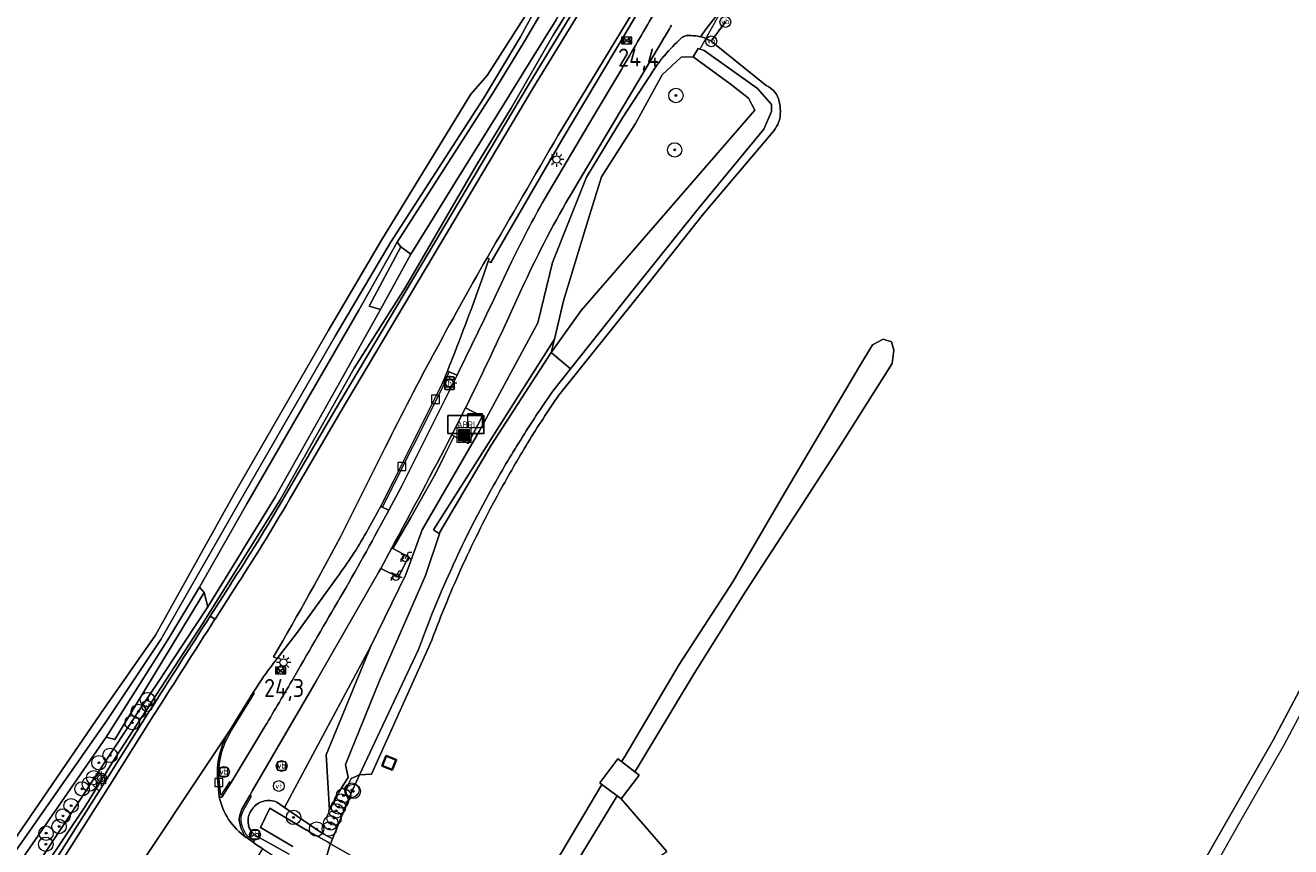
# Model space of a CAD drawing. Header units: metres. Extents: x 125158 to 132124, y 450612 to 454469.
# Tile 123 of 173: x 129588 to 129764, y 452610 to 452724. Entities that reach past the tile are written whole.
import ezdxf
from ezdxf.enums import TextEntityAlignment as Align

# ---------------------------------------------------------------- set-up
doc = ezdxf.new("R2010")
doc.units = ezdxf.units.M
doc.layers.get('0').update_dxf_attribs({"color": 8})
doc.layers.get('Defpoints').update_dxf_attribs({"color": 8})
for name, color, linetype, lineweight in [('B-XX-BV-GELEIDECONSTRUCTIE-GV', 8, 'Continuous', 18), ('B-XX-GR-BOOM-S', 8, 'Continuous', 25), ('B-XX-IE-MEUBILAIR_WEGMEUBILAIR-S', 8, 'Continuous', 25), ('B-XX-KL-BRANDSTOF_LOCATIEPAAL-S', 8, 'Continuous', 25), ('B-XX-KL-ET_LS_OV_LICHTMAST-S', 8, 'Continuous', 25), ('B-XX-KW-KUNSTWERK_DUIKER-G', 8, 'Continuous', 18), ('B-XX-OG-BEBOUWING-GV', 8, 'Continuous', 35), ('B-XX-OG-TERREIN_CULTUURSCHEIDING-GV', 8, 'Continuous', 18), ('B-XX-OG-WATER-GV', 8, 'Continuous', 18), ('B-XX-OG-WATER_SLOOT-GV', 8, 'Continuous', 18), ('B-XX-OG-WEG-GV', 8, 'Continuous', 18), ('B-XX-RI-GWA_KOLK-S', 8, 'Continuous', 25), ('B-XX-VW-HALTEPAAL-S', 8, 'Continuous', 25), ('B-XX-VW-HECTOMETRERING-S', 8, 'Continuous', 25), ('B-XX-VW-VERKEERSTEKEN_BORD-S', 8, 'Continuous', 25), ('B-XX-VW-VERKEERSTEKEN_DRAAGCONSTRUCTIE-S', 8, 'Continuous', 25)]:
    doc.layers.add(name, color=color, linetype=linetype, lineweight=lineweight)
doc.layers.add('TOPOT30', color=1, linetype='Continuous')
doc.styles.add('ISO', font='iso', dxfattribs={"height": 5})
doc.styles.add('NLCS-ISO', font='NLCS-ISO.ttf')

# ---------------------------------------------------------------- blocks, each defined once
blk = doc.blocks.new('SIE-WEG_AFVALBAK-SO')
at = {"linetype": 'ByBlock', "lineweight": 18}
h = blk.add_hatch(color=0, dxfattribs=at)
h.dxf.hatch_style = 1
h.paths.add_polyline_path([(-1.5, -1.5), (1.5, -1.5), (1.5, 1.5), (-1.5, 1.5)])
at = {"color": 0, "linetype": 'ByBlock', "lineweight": 18}
for points in [[(-2, -2), (2, -2), (2, 2), (-2, 2)], [(-1.5, -1.5), (1.5, -1.5), (1.5, 1.5), (-1.5, 1.5)]]:
    blk.add_lwpolyline(points, close=True, dxfattribs=at)
blk = doc.blocks.new('SRI-KOLK-SO')
at = {"color": 0, "linetype": 'ByBlock', "lineweight": 18}
blk.add_lwpolyline([(-1.125, -1.125), (1.125, -1.125), (1.125, 1.125), (-1.125, 1.125)], close=True, dxfattribs=at)
blk = doc.blocks.new('SIE-WEG_VERKEERSBORD-SO')
at = {"color": 0, "linetype": 'ByBlock', "lineweight": 18}
blk.add_lwpolyline([(-1.125, -1.125), (1.125, -1.125), (1.125, 1.125), (-1.125, 1.125)], close=True, dxfattribs=at)
at = {"color": 0, "linetype": 'ByBlock', "lineweight": 18, "style": 'NLCS-ISO'}
blk.add_text('vb', height=1.5, dxfattribs=at).set_placement((0, 0), align=Align.MIDDLE_CENTER)
blk = doc.blocks.new('SAL-ONBEKEND SYMBOOL-SO')
at = {"color": 0, "linetype": 'ByBlock', "lineweight": -2, "const_width": 0.275, "flags": 128}
for points in [[(-0.875, 0.875), (0, 0)], [(-0.875, -0.875), (0, 0)], [(0, 0), (0.875, 0.875)], [(0, 0), (0.875, -0.875)]]:
    blk.add_lwpolyline(points, dxfattribs=at)
at = {"layer": 'Defpoints', "color": 0, "linetype": 'ByBlock', "lineweight": -2}
blk.add_point((0, 0), dxfattribs=at)
blk = doc.blocks.new('SIE-WATER_VERKLIKKER_TRANSPORTLEIDING-SO')
at = {"color": 0, "linetype": 'ByBlock', "lineweight": 18}
blk.add_circle((0, 0), 1.5, dxfattribs=at)
at = {"color": 0, "linetype": 'ByBlock', "lineweight": 18, "style": 'NLCS-ISO'}
blk.add_text('vt', height=1.5, dxfattribs=at).set_placement((0, 0), align=Align.MIDDLE_CENTER)
blk = doc.blocks.new('SIE-WEG_FIETSENREK-SO')
at = {"color": 0, "linetype": 'ByBlock', "lineweight": 18}
for points in [[(-1.5, -1.35), (-1.5, -0.54), (-0.73, -0.28), (-0.73, 0.53), (-1.5, 0.79)], [(-0.3, -0.45), (0.6, 1.35), (1.5, 1.35)], [(1.05, -0.45), (0.21, 0.58)], [(1.05, -0.45), (1.5, -0.45)]]:
    blk.add_lwpolyline(points, dxfattribs=at)
blk.add_circle((-0.3, -0.45), 0.9, dxfattribs=at)
blk = doc.blocks.new('SIE-WEG_ABRI-SO')
blk.add_lwpolyline([(-5, -2.5), (5, -2.5), (5, 2.5), (-5, 2.5)], close=True)
at = {"style": 'NLCS-ISO'}
blk.add_text('ABRI', height=1.8, dxfattribs=at).set_placement((0, 0), align=Align.MIDDLE_CENTER)
blk = doc.blocks.new('SIE-WEG_PAAL_HECTOMETERPAAL-SO')
at = {"color": 0, "linetype": 'ByBlock', "lineweight": 18}
blk.add_lwpolyline([(-1.44375, -0.94375), (1.44375, -0.94375), (1.44375, 0.94375), (-1.44375, 0.94375)], close=True, dxfattribs=at)
at = {"color": 0, "linetype": 'ByBlock', "lineweight": 18, "style": 'NLCS-ISO'}
blk.add_text('hm', height=1.5, dxfattribs=at).set_placement((0, 0), align=Align.MIDDLE_CENTER)
blk = doc.blocks.new('SIE-WEG_PAAL_VERKEERSBORD-SO')
at = {"color": 0, "linetype": 'ByBlock', "lineweight": 18}
blk.add_circle((0, 0), 1.5, dxfattribs=at)
at = {"color": 0, "linetype": 'ByBlock', "lineweight": 18, "style": 'NLCS-ISO'}
blk.add_text('vb', height=1.5, dxfattribs=at).set_placement((0, 0.13), align=Align.MIDDLE_CENTER)
blk = doc.blocks.new('SKL-ET_OV_LICHTMAST-SO')
at = {"color": 0, "linetype": 'ByBlock', "lineweight": 18}
for points in [[(-1.25, 0), (-2, 0)], [(-1.41, 1.41), (-0.88, 0.88)], [(0, 2), (0, 1.25)], [(0.88, 0.88), (1.41, 1.41)], [(2, 0), (1.25, 0)], [(-1.41, -1.41), (-0.88, -0.88)], [(0, -1.25), (0, -2)], [(0.88, -0.88), (1.41, -1.41)]]:
    blk.add_lwpolyline(points, dxfattribs=at)
blk.add_circle((0, 0), 1, dxfattribs=at)
blk = doc.blocks.new('SVW-HALTEPAAL-SO')
for p, q in [((-1.29, 1.06), (1.29, 1.06)), ((-1.29, -1.06), (1.29, -1.06))]:
    blk.add_line(p, q)
blk.add_lwpolyline([(-1.09, -1.76), (1.09, -1.76, 0.414214), (1.29, -1.56), (1.29, 1.56, 0.414214), (1.09, 1.76), (-1.09, 1.76, 0.414214), (-1.29, 1.56), (-1.29, -1.56, 0.414214)], format="xyb", close=True)
at = {"lineweight": 18, "style": 'NLCS-ISO'}
blk.add_text('h', height=1.8, dxfattribs=at).set_placement((0.02, 0.01), align=Align.MIDDLE_CENTER)
blk = doc.blocks.new('SKL-DATA_KAST-SO')
at = {"color": 0, "linetype": 'ByBlock', "lineweight": 18}
for points in [[(-2, 2), (2, 2), (2, 1.68), (-2, 1.68)], [(-2, 1.52), (2, 1.52), (2, -2), (-2, -2)]]:
    blk.add_lwpolyline(points, close=True, dxfattribs=at)
blk = doc.blocks.new('SGR-BOOM_01-SO')
at = {"linetype": 'ByBlock', "lineweight": 18}
h = blk.add_hatch(color=0, dxfattribs=at)
h.dxf.hatch_style = 1
edge = h.paths.add_edge_path()
edge.add_arc((0, 0), 0.25, 0, 360)
at = {"color": 0, "linetype": 'ByBlock', "lineweight": 18}
for radius in [2, 0.25]:
    blk.add_circle((0, 0), radius, dxfattribs=at)
blk = doc.blocks.new('kilometerpaal')
at = {"color": 0}
for p, q in [((-0.44, 0.44), (0.44, -0.44)), ((-0.44, -0.44), (-0.44, 0.44)), ((0.44, 0.44), (-0.44, -0.44)), ((0.44, -0.44), (0.44, 0.44))]:
    blk.add_line(p, q, dxfattribs=at)
at = {"color": 0, "style": 'ISO'}
blk.add_attdef('KILOMETERPAAL', (0.59, 0.87), '', height=2.5, dxfattribs=at)

msp = doc.modelspace()

# ---------------------------------------------------------------- linework, layer by layer
at = {"layer": 'B-XX-BV-GELEIDECONSTRUCTIE-GV'}
msp.add_lwpolyline([(129647.23, 452676.36), (129646.97, 452676.49), (129646.18, 452674.64), (129639.54, 452661.29), (129637.71, 452657.74), (129637.97, 452657.61), (129646.48, 452674.53)], close=True, dxfattribs=at)
for points in [[(129617.02, 452626.59), (129620.2, 452631.78), (129620, 452631.89), (129616.83, 452626.7)], [(129615.1, 452619.46), (129615.3, 452617.44), (129615.64, 452617.34), (129616.93, 452619.37)], [(129616.93, 452619.37), (129616.74, 452619.49), (129615.54, 452617.6), (129615.5, 452617.61), (129615.32, 452619.48)], [(129618.65, 452615.55), (129619.76, 452617.47), (129619.54, 452617.59), (129618.43, 452615.66)], [(129619.03, 452611.77), (129620.05, 452611.04), (129620.18, 452611.24), (129619.22, 452611.93)]]:
    msp.add_lwpolyline(points, dxfattribs=at)
for centre, radius, start, end in [((129626.34, 452620.61), 11.3, 147.3629, 185.8378), ((129620.46, 452614.23), 2.38, 171.589, 192.6288), ((129622.06, 452614.01), 3.99, 155.5455, 171.7959), ((129623.34, 452614.87), 5.33, 192.5261, 201.709), ((129623.46, 452614.91), 5.45, 201.6204, 210.6755), ((129620.78, 452613.32), 2.34, 210.5895, 221.5595)]:
    msp.add_arc(centre, radius, start, end, dxfattribs=at)
at = {"layer": 'B-XX-BV-GELEIDECONSTRUCTIE-GV', "extrusion": (0, 0, -1)}
for centre, radius, start, end in [((-129626.34, 452620.61), 11.08, 354.1598, 32.6412), ((-129620.48, 452614.24), 2.14, 347.407, 8.3236), ((-129622.07, 452614.01), 3.75, 8.2619, 24.2761), ((-129623.41, 452614.89), 5.15, 338.3757, 347.4292), ((-129623.51, 452614.93), 5.26, 329.3914, 338.3513), ((-129620.88, 452613.38), 2.2, 318.7556, 329.1686)]:
    msp.add_arc(centre, radius, start, end, dxfattribs=at)
at = {"layer": 'B-XX-KW-KUNSTWERK_DUIKER-G'}
msp.add_lwpolyline([(129685.58, 452727.54), (129682.01, 452721.18)], dxfattribs=at)
at = {"layer": 'B-XX-OG-BEBOUWING-GV'}
msp.add_lwpolyline([(129637.92, 452621.69), (129639.31, 452621.14), (129639.86, 452622.53), (129638.47, 452623.08)], close=True, dxfattribs=at)
at = {"layer": 'B-XX-OG-TERREIN_CULTUURSCHEIDING-GV'}
for points in [[(129586.1, 452610.3), (129598.82, 452628.91), (129606.44, 452639.84), (129617.31, 452659.36), (129630.43, 452682.06), (129637.83, 452694.68), (129650.21, 452714.91), (129652.49, 452717.53), (129658.2, 452726.49), (129658.1, 452726.63), (129657.18, 452727.28), (129655.49, 452728.14), (129651.62, 452729.5), (129646.21, 452730.63), (129641.7, 452731.34), (129636.69, 452732.85), (129607.84, 452743.38), (129585.03, 452751.33)], [(129685.54, 452724.95), (129683.59, 452722.26), (129691.22, 452716.13), (129691.5, 452715.97), (129691.77, 452715.79), (129692.02, 452715.59), (129692.26, 452715.38), (129692.42, 452715.2), (129692.56, 452715.01), (129692.68, 452714.81), (129692.79, 452714.59), (129692.91, 452714.28), (129693, 452713.96), (129693.08, 452713.63), (129693.13, 452713.3), (129693.17, 452712.92), (129693.18, 452712.54), (129693.17, 452712.16), (129693.13, 452711.78), (129693.09, 452711.5), (129693.02, 452711.24), (129692.93, 452710.98), (129692.82, 452710.73), (129692.66, 452710.42), (129692.47, 452710.13), (129692.27, 452709.85), (129692.05, 452709.58), (129682.49, 452698.31), (129673.67, 452687.17), (129662.41, 452673.15)], [(129657.05, 452600), (129668.41, 452619.12), (129668.12, 452619.34), (129670.62, 452622.64), (129671.11, 452622.27), (129671.57, 452622.99), (129679.12, 452635.75), (129686.56, 452647.25), (129693.31, 452658.76), (129704.2, 452677.21), (129705.95, 452680.13), (129707.43, 452680.93), (129708.6, 452680.53), (129708.91, 452679.41), (129708.69, 452677.52), (129701.61, 452666.35), (129695.69, 452657.19), (129688.29, 452645.8), (129681.2, 452634.49), (129673.58, 452621.83), (129672.96, 452620.87), (129673.58, 452620.4), (129671.08, 452617.1), (129677.41, 452609.78)], [(129749.6, 452604.3), (129755.35, 452614.32), (129761.59, 452625.26), (129767.67, 452636.76), (129772.58, 452646.82), (129778.86, 452659.88), (129783.98, 452671.16), (129784.71, 452672.86), (129785.63, 452674.42), (129786.76, 452675.84), (129789.21, 452675.4), (129790.79, 452675.07), (129802.39, 452672.13), (129817.46, 452668.37), (129829.66, 452665.43), (129841.82, 452662.54), (129854.09, 452659.72)], [(129644.79, 452639.14), (129636.45, 452620.53), (129634.77, 452620.43), (129633.38, 452617.4), (129631.01, 452611.56)], [(129631.01, 452611.56), (129630.73, 452610.87), (129634.31, 452608.81)]]:
    msp.add_lwpolyline(points, dxfattribs=at)
for points in [[(129633.38, 452617.4), (129634.77, 452620.43), (129633.63, 452619.95), (129632.83, 452618.38), (129632.27, 452618.64), (129630.62, 452615.54), (129630.14, 452623.2), (129636.36, 452638.32), (129631.49, 452629.23), (129624.35, 452615.92), (129629.62, 452612.28), (129631.01, 452611.56)], [(129637.92, 452621.69), (129638.47, 452623.08), (129639.86, 452622.53), (129639.31, 452621.14)], [(129668.41, 452619.12), (129670.51, 452617.53), (129671.08, 452617.1), (129673.58, 452620.4), (129672.96, 452620.87), (129671.11, 452622.27), (129670.62, 452622.64), (129668.12, 452619.34)], [(129655.87, 452595.29), (129653.07, 452590.62), (129651.8, 452589.64), (129651.19, 452587.72), (129651.33, 452587.46), (129652.57, 452585.15), (129652.78, 452584.76), (129653.61, 452584.46), (129655.72, 452586.15), (129665.25, 452566.39), (129666.28, 452565.13), (129668.02, 452562.02), (129681.88, 452587.35), (129673.33, 452600), (129670.01, 452604.91), (129672.24, 452606.42), (129677.41, 452609.78), (129671.08, 452617.1), (129670.51, 452617.53), (129659.84, 452600), (129658.35, 452597.56)]]:
    msp.add_lwpolyline(points, close=True, dxfattribs=at)
for centre, radius, start, end in [((129791.96, 452584.58), 156.93, 145.6407, 148.5114), ((129791.24, 452584.93), 156.13, 148.4798, 151.3651), ((129792.8, 452584.04), 157.93, 151.3534, 155.4668), ((129793.04, 452583.94), 158.19, 155.4694, 159.5762)]:
    msp.add_arc(centre, radius, start, end, dxfattribs=at)
at = {"layer": 'B-XX-OG-WATER-GV'}
for points in [[(129671.11, 452622.27), (129672.96, 452620.87), (129673.58, 452621.83), (129681.2, 452634.49), (129688.29, 452645.8), (129695.69, 452657.19), (129701.61, 452666.35), (129708.69, 452677.52), (129708.91, 452679.41), (129708.6, 452680.53), (129707.43, 452680.93), (129705.95, 452680.13), (129704.2, 452677.21), (129693.31, 452658.76), (129686.56, 452647.25), (129679.12, 452635.75), (129671.57, 452622.99)], [(129655.05, 452596.62), (129655.87, 452595.29), (129658.35, 452597.56), (129659.84, 452600), (129670.51, 452617.53), (129668.41, 452619.12), (129657.05, 452600)], [(129630.73, 452610.87), (129630.71, 452610.81), (129629.87, 452607.97), (129634.63, 452605.04), (129639.66, 452601.49), (129641.35, 452600), (129646.08, 452595.83), (129647.64, 452595.24), (129648.6, 452596.32), (129648.25, 452597.72), (129648.16, 452598.09), (129646.61, 452600), (129645.41, 452601.49), (129634.31, 452608.81)]]:
    msp.add_lwpolyline(points, close=True, dxfattribs=at)
for points in [[(129854.09, 452659.72), (129841.82, 452662.54), (129829.66, 452665.43), (129817.46, 452668.37), (129802.39, 452672.13), (129790.79, 452675.07), (129789.21, 452675.4), (129786.76, 452675.84), (129785.63, 452674.42), (129784.71, 452672.86), (129783.98, 452671.16), (129778.86, 452659.88), (129772.58, 452646.82), (129767.67, 452636.76), (129761.59, 452625.26), (129755.35, 452614.32), (129749.6, 452604.3)], [(129751.19, 452603.67), (129756.93, 452613.86), (129763.06, 452624.53), (129768.99, 452635.67), (129773.93, 452645.98), (129780.27, 452659.05), (129785.39, 452670.69), (129785.89, 452671.99), (129786.85, 452673.4), (129787.77, 452673.97), (129789.12, 452674), (129790.55, 452673.82), (129802.25, 452670.96), (129817.22, 452667.07), (129829.65, 452664.22), (129841.63, 452661.47), (129853.89, 452658.58), (129863.87, 452655.9)]]:
    msp.add_lwpolyline(points, dxfattribs=at)
at = {"layer": 'B-XX-OG-WATER_SLOOT-GV'}
for points in [[(129659.95, 452726.12), (129657.64, 452722.18), (129653.43, 452715.28), (129640.01, 452694.38), (129640.48, 452693.73), (129641.89, 452692.71), (129644.84, 452697.48), (129648.06, 452702.68), (129654.87, 452713.67), (129658.54, 452719.59), (129662.04, 452725.24), (129664.58, 452729.34), (129667.07, 452733.37), (129666.21, 452734.26), (129664.97, 452734.98), (129663.46, 452732.38)], [(129660.71, 452731.94), (129658.58, 452727.27), (129659.21, 452726.73), (129657.12, 452722.87), (129651.96, 452714.33), (129639.08, 452694.35), (129631.37, 452681.35), (129618.25, 452658.58), (129607.21, 452639.23), (129599.61, 452627.85), (129586.94, 452609.69)], [(129607.21, 452639.23), (129618.25, 452658.58), (129631.37, 452681.35), (129639.08, 452694.35), (129651.96, 452714.33), (129657.12, 452722.87), (129659.21, 452726.73), (129658.58, 452727.27), (129658.28, 452726.61), (129658.2, 452726.49), (129652.49, 452717.53), (129650.21, 452714.91), (129637.83, 452694.68), (129630.43, 452682.06), (129617.31, 452659.36), (129606.44, 452639.84), (129598.82, 452628.91), (129586.1, 452610.3)], [(129599.62, 452625.69), (129608.32, 452639.4), (129612.56, 452646.48), (129619.14, 452658.08), (129634.67, 452684.92), (129640.01, 452694.38), (129653.43, 452715.28), (129657.64, 452722.18), (129659.95, 452726.12)], [(129662.41, 452673.15), (129673.67, 452687.17), (129682.49, 452698.31), (129692.05, 452709.58), (129692.27, 452709.85), (129692.47, 452710.13), (129692.66, 452710.42), (129692.82, 452710.73), (129692.93, 452710.98), (129693.02, 452711.24), (129693.09, 452711.5), (129693.13, 452711.78), (129693.17, 452712.16), (129693.18, 452712.54), (129693.17, 452712.92), (129693.13, 452713.3), (129693.08, 452713.63), (129693, 452713.96), (129692.91, 452714.28), (129692.79, 452714.59), (129692.68, 452714.81), (129692.56, 452715.01), (129692.42, 452715.2), (129692.26, 452715.38), (129692.02, 452715.59), (129691.77, 452715.79), (129691.5, 452715.97), (129691.22, 452716.13), (129683.59, 452722.26)], [(129682.83, 452722.65), (129682.65, 452722.73)], [(129645.86, 452653.89), (129645.02, 452654.44), (129661.81, 452680.93), (129663.09, 452686.25), (129666.27, 452696.75), (129668.33, 452703.47), (129673.08, 452710.87), (129676.79, 452717.59), (129679.39, 452720.05), (129681.09, 452720.12), (129681.76, 452721.27), (129682.01, 452721.18), (129682.59, 452720.99), (129690.01, 452715.72), (129691.96, 452713.51), (129691.96, 452713.5), (129691.96, 452712.51), (129690.9, 452710.08), (129681.79, 452699.02), (129672.93, 452687.99), (129669.21, 452683.3), (129666.72, 452680.16), (129664.05, 452676.8), (129661.75, 452673.9)], [(129674.94, 452717.23), (129671.29, 452711.66), (129666.29, 452703.4), (129661.54, 452691.57), (129659.52, 452683.19), (129651.41, 452668.17), (129643.47, 452654.44), (129641.21, 452648.24), (129636.36, 452638.32), (129630.14, 452623.2), (129630.62, 452615.54), (129632.27, 452618.64), (129633.17, 452620.06), (129632.83, 452621.86), (129637.48, 452633.41), (129643.92, 452648.1), (129645.86, 452653.89)], [(129661.75, 452673.9), (129664.05, 452676.8), (129661.36, 452679.05), (129653.04, 452666.21), (129645.93, 452654.12), (129645.86, 452653.89), (129643.92, 452648.1), (129637.48, 452633.41), (129632.83, 452621.86), (129633.17, 452620.06), (129632.27, 452618.64), (129632.83, 452618.38), (129633.63, 452619.95), (129634.77, 452620.43), (129637.27, 452625.75), (129642.96, 452637.85)], [(129590.8, 452609.15), (129595.35, 452616.01), (129597.72, 452619.59), (129600.63, 452623.99), (129602.44, 452626.72), (129604.53, 452629.87), (129606.9, 452633.43), (129608.87, 452636.41), (129610.49, 452638.85), (129613.73, 452643.74), (129613.22, 452645.74), (129600.8, 452625.33), (129599.62, 452625.69), (129588.02, 452608.91)], [(129586.94, 452609.69), (129599.61, 452627.85), (129607.21, 452639.23)], [(129642.96, 452637.85), (129637.27, 452625.75), (129634.77, 452620.43), (129636.45, 452620.53), (129644.79, 452639.14)], [(129588.02, 452608.91), (129599.62, 452625.69)], [(129630.73, 452610.87), (129631.01, 452611.56), (129629.62, 452612.28), (129624.35, 452615.92), (129623.3, 452616.66)], [(129625.49, 452610.47), (129621.04, 452613.15), (129622.33, 452615.83), (129627.42, 452612.78)], [(129627.42, 452612.78), (129622.33, 452615.83), (129621.04, 452613.15), (129625.49, 452610.47)], [(129620.82, 452611.75), (129625, 452609.44)], [(129629.87, 452607.97), (129630.71, 452610.81), (129630.73, 452610.87)]]:
    msp.add_lwpolyline(points, dxfattribs=at)
for points in [[(129690.01, 452715.72), (129682.59, 452720.99), (129682.01, 452721.18), (129681.76, 452721.27), (129681.09, 452720.12), (129686.22, 452716.35), (129688.75, 452714.35), (129689.65, 452712.72), (129665.54, 452684.88), (129661.36, 452679.05), (129664.05, 452676.8), (129666.72, 452680.16), (129669.21, 452683.3), (129672.93, 452687.99), (129681.79, 452699.02), (129690.9, 452710.08), (129691.96, 452712.51), (129691.96, 452713.5), (129691.96, 452713.51)], [(129640.48, 452693.73), (129640.01, 452694.38), (129634.67, 452684.92), (129619.14, 452658.08), (129612.56, 452646.48), (129613.22, 452645.74), (129613.73, 452643.74), (129618.4, 452651.37), (129618.73, 452651.91), (129623.07, 452659), (129631.39, 452673.8), (129637.68, 452685.03), (129636.1, 452685.51)], [(129661.81, 452680.93), (129645.02, 452654.44), (129645.86, 452653.89), (129645.93, 452654.12), (129653.04, 452666.21), (129661.36, 452679.05)]]:
    msp.add_lwpolyline(points, close=True, dxfattribs=at)
for centre, radius, start, end in [((129707.92, 452693.04), 41.14, 133.9427, 138.4739), ((129680.43, 452721.57), 1.52, 110.2384, 133.87), ((129680.4, 452721.65), 1.43, 89.0243, 110.2225), ((129680.27, 452713.52), 9.56, 80.9447, 89.1012), ((129681.06, 452718.51), 4.51, 77.0644, 80.8445), ((129681.11, 452718.76), 4.26, 68.8321, 76.9902), ((129680.51, 452717.19), 5.94, 58.6731, 66.9389), ((129689.03, 452709.76), 15.91, 138.4671, 144.7377), ((129693.92, 452706.3), 21.9, 144.7215, 150.074), ((129786.26, 452586.11), 152.35, 144.8107, 147.7646), ((129786.57, 452585.9), 152.72, 147.7591, 150.7062), ((129786.56, 452585.9), 152.72, 150.7053, 155.408), ((129786.47, 452585.92), 152.62, 155.4025, 160.1083), ((129622.41, 452613.79), 3.18, 121.5226, 156.6456), ((129622.13, 452614.25), 2.63, 93.566, 121.5393), ((129622.15, 452613.92), 2.97, 67.2903, 93.6177), ((129621.83, 452614.04), 2.54, 156.6056, 196.046), ((129621.61, 452613.97), 2.32, 195.992, 222.2125), ((129621.9, 452614.23), 2.71, 222.1581, 246.3439), ((129906.97, 453093.81), 556.35, 239.837, 240.2306)]:
    msp.add_arc(centre, radius, start, end, dxfattribs=at)
at = {"layer": 'B-XX-OG-WATER_SLOOT-GV', "extrusion": (0, 0, -1)}
for centre, radius, start, end in [((-129786.26, 452586.11), 152.35, 32.2354, 35.1893), ((-129791.96, 452584.58), 156.93, 31.4886, 34.3593), ((-129786.57, 452585.9), 152.72, 29.2938, 32.2409), ((-129791.24, 452584.93), 156.13, 28.6349, 31.5202), ((-129786.56, 452585.9), 152.72, 24.592, 29.2947), ((-129792.8, 452584.04), 157.93, 24.5332, 28.6466), ((-129786.47, 452585.92), 152.62, 19.8917, 24.5975), ((-129793.04, 452583.94), 158.19, 20.4238, 24.5306), ((-129906.97, 453093.81), 556.35, 299.7694, 300.163)]:
    msp.add_arc(centre, radius, start, end, dxfattribs=at)
at = {"layer": 'B-XX-OG-WEG-GV'}
for points in [[(129665.78, 452729.81), (129664.46, 452727.67), (129661.65, 452723.11), (129655.83, 452712.98), (129651.05, 452705.14), (129641.08, 452688.06), (129634.01, 452676.88), (129623.74, 452658.6), (129612.98, 452641.41), (129600.8, 452622.72), (129596.71, 452616.06), (129591.22, 452607.88), (129587.88, 452602.64), (129587.27, 452601.04), (129576.05, 452587.88), (129574.07, 452585.08)], [(129624.39, 452659.13), (129631.4, 452671.13), (129658.2, 452716.22), (129666.2, 452729.32), (129666.58, 452729.97)], [(129625.08, 452658.73), (129632.09, 452670.72), (129658.89, 452715.81), (129666.89, 452728.91), (129667.27, 452729.56), (129666.58, 452729.97), (129666.2, 452729.32), (129658.2, 452716.22), (129631.4, 452671.13), (129624.39, 452659.13)], [(129667.27, 452729.56), (129666.89, 452728.91), (129658.89, 452715.81), (129632.09, 452670.72), (129625.08, 452658.73)], [(129574.07, 452585.08), (129576.05, 452587.88), (129587.27, 452601.04), (129587.88, 452602.64), (129591.22, 452607.88), (129596.71, 452616.06), (129600.8, 452622.72), (129612.98, 452641.41), (129623.74, 452658.6), (129634.01, 452676.88), (129641.08, 452688.06), (129651.05, 452705.14), (129655.83, 452712.98), (129661.65, 452723.11), (129664.46, 452727.67)], [(129662.04, 452725.24), (129658.54, 452719.59), (129654.87, 452713.67), (129648.06, 452702.68), (129644.84, 452697.48), (129641.89, 452692.71), (129637.68, 452685.03), (129631.39, 452673.8), (129623.07, 452659), (129618.73, 452651.91), (129618.4, 452651.37), (129613.73, 452643.74), (129610.49, 452638.85), (129608.87, 452636.41), (129606.9, 452633.43), (129604.53, 452629.87), (129602.44, 452626.72), (129600.63, 452623.99), (129597.72, 452619.59), (129595.35, 452616.01), (129590.8, 452609.15)], [(129673.21, 452726.41), (129673.45, 452726.11), (129673.02, 452725.85), (129673.09, 452725.69), (129663.01, 452708.85), (129654.19, 452693.65), (129652.99, 452691.56), (129652.64, 452691.75), (129652.04, 452689.95)], [(129652.48, 452692.19), (129652.74, 452692.04), (129652.64, 452691.75), (129652.99, 452691.56), (129654.19, 452693.65), (129663.01, 452708.85), (129673.09, 452725.69), (129673.02, 452725.85), (129673.45, 452726.11), (129673.21, 452726.41), (129672.94, 452726.2), (129672.68, 452726.33), (129662.34, 452709.25)], [(129662.34, 452709.25), (129672.68, 452726.33)], [(129684.34, 452725.91), (129683.88, 452725.29), (129682.88, 452723.98), (129682.07, 452722.9)], [(129682.07, 452722.9), (129682.88, 452723.98), (129683.88, 452725.29), (129684.34, 452725.91)], [(129683.59, 452722.26), (129685.54, 452724.95)], [(129676.94, 452722.6), (129664.36, 452701.46), (129663.86, 452700.6)], [(129663.86, 452700.6), (129664.36, 452701.46), (129676.94, 452722.6)], [(129682.65, 452722.73), (129682.83, 452722.65)], [(129660.43, 452700.34), (129667.34, 452711.99), (129671.14, 452718.36)], [(129671.14, 452718.36), (129667.34, 452711.99), (129660.43, 452700.34)], [(129623.3, 452616.66), (129624.35, 452615.92), (129631.49, 452629.23), (129636.36, 452638.32), (129641.21, 452648.24), (129643.47, 452654.44), (129651.41, 452668.17), (129659.52, 452683.19), (129661.54, 452691.57), (129666.29, 452703.4), (129671.29, 452711.66), (129674.94, 452717.23)], [(129652.04, 452689.95), (129652.64, 452691.75), (129652.74, 452692.04), (129652.48, 452692.19)], [(129652.98, 452685.56), (129655.86, 452691.65)], [(129655.86, 452691.65), (129652.98, 452685.56)], [(129657.26, 452687.85), (129655.62, 452684.28)], [(129655.62, 452684.28), (129657.26, 452687.85)], [(129637.71, 452657.74), (129639.54, 452661.29), (129646.18, 452674.64), (129646.97, 452676.49), (129647.37, 452677.53)], [(129647.37, 452677.53), (129646.97, 452676.49), (129647.23, 452676.36), (129648.3, 452675.91)], [(129648.3, 452675.91), (129646.51, 452672.32), (129640.55, 452660.35), (129638.83, 452657.2)], [(129649.49, 452671.38), (129651.8, 452670.17), (129649.86, 452666.44), (129647.92, 452667.46), (129646.58, 452664.78), (129645.29, 452662.21), (129643.76, 452659.46), (129641.91, 452656.16), (129639.41, 452651.87), (129641.57, 452650.69), (129640.16, 452647.88), (129637.71, 452649.1), (129637.43, 452648.61), (129628.96, 452633.84), (129628.74, 452633.45), (129619.92, 452618.25), (129619.54, 452617.59), (129618.43, 452615.66)], [(129647.58, 452667.64), (129649.49, 452671.38)], [(129639.25, 452651.96), (129639.41, 452651.87), (129641.91, 452656.16), (129643.76, 452659.46), (129645.29, 452662.21), (129646.58, 452664.78), (129647.92, 452667.46), (129647.58, 452667.64)], [(129632.65, 452654.5), (129637.91, 452665.03)], [(129637.91, 452665.03), (129632.65, 452654.5)], [(129638.83, 452657.2), (129637.97, 452657.61), (129637.71, 452657.74), (129635.71, 452654.04)], [(129635.71, 452654.04), (129637.71, 452657.74)], [(129628.74, 452633.45), (129628.96, 452633.84), (129637.43, 452648.61), (129637.71, 452649.1), (129639.25, 452651.96)], [(129622.84, 452636.84), (129623.34, 452636.57), (129626.01, 452640.06), (129631.7, 452647.92)], [(129631.7, 452647.92), (129626.01, 452640.06), (129623.34, 452636.57)], [(129614.03, 452642.48), (129616.7, 452646.65)], [(129616.7, 452646.65), (129614.03, 452642.48), (129614.71, 452642.05), (129617.37, 452646.22)], [(129617.37, 452646.22), (129614.71, 452642.05)], [(129614.71, 452642.05), (129614.03, 452642.48)], [(129623.34, 452636.57), (129622.84, 452636.84)], [(129625.65, 452633.95), (129626.2, 452634.91)], [(129626.2, 452634.91), (129625.65, 452633.95)], [(129597.96, 452598.66), (129598.02, 452598.74), (129598.59, 452599.62), (129600.95, 452602.85), (129616.83, 452626.7), (129620, 452631.89), (129621.25, 452633.77)], [(129621.25, 452633.77), (129620, 452631.89), (129616.83, 452626.7)], [(129618.43, 452615.66), (129619.54, 452617.59), (129619.92, 452618.25), (129628.74, 452633.45)], [(129572.5, 452584.18), (129568.99, 452578.57), (129567.09, 452575.93), (129567.63, 452575.61), (129572.61, 452583.78), (129573.22, 452583.42), (129573.47, 452583.26), (129575.91, 452586.97), (129586.11, 452598.73), (129589.05, 452601.96), (129588.55, 452602.26), (129599.43, 452619.43), (129605.63, 452629.31)], [(129606.31, 452628.89), (129600.1, 452619.01), (129589.23, 452601.84), (129589.05, 452601.96), (129586.11, 452598.73), (129586.79, 452598.24), (129574.44, 452579.04)], [(129605.63, 452629.31), (129599.43, 452619.43), (129588.55, 452602.26), (129589.05, 452601.96)], [(129589.05, 452601.96), (129589.23, 452601.84), (129600.1, 452619.01), (129606.31, 452628.89)], [(129615.1, 452619.46), (129615.3, 452617.44), (129615.64, 452617.34), (129616.93, 452619.37), (129621.64, 452627.15)], [(129621.64, 452627.15), (129616.93, 452619.37), (129615.64, 452617.34), (129615.3, 452617.44)], [(129616.83, 452626.7), (129600.95, 452602.85)], [(129615.3, 452617.44), (129615.1, 452619.46)], [(129616.46, 452606.61), (129616.91, 452606.35), (129617.38, 452606.05), (129618.44, 452605.38), (129618.9, 452606.13), (129620.75, 452604.95), (129627.66, 452600.56), (129628.71, 452604.07), (129620.8, 452609.28), (129621.37, 452610.16), (129620.33, 452610.84), (129620.05, 452611.04), (129619.03, 452611.77)], [(129619.03, 452611.77), (129620.05, 452611.04), (129620.33, 452610.84), (129621.37, 452610.16), (129629.01, 452605.11), (129629.51, 452606.78)], [(129625, 452609.44), (129620.82, 452611.75)]]:
    msp.add_lwpolyline(points, dxfattribs=at)
for points in [[(129661.36, 452679.05), (129665.54, 452684.88), (129689.65, 452712.72), (129688.75, 452714.35), (129686.22, 452716.35), (129681.09, 452720.12), (129679.39, 452720.05), (129676.79, 452717.59), (129673.08, 452710.87), (129668.33, 452703.47), (129666.27, 452696.75), (129663.09, 452686.25), (129661.81, 452680.93)], [(129640.48, 452693.73), (129636.1, 452685.51), (129637.68, 452685.03), (129641.89, 452692.71)], [(129648.3, 452675.91), (129647.23, 452676.36), (129646.97, 452676.49), (129646.18, 452674.64), (129639.54, 452661.29), (129637.71, 452657.74), (129637.97, 452657.61), (129638.83, 452657.2), (129640.55, 452660.35), (129646.51, 452672.32)], [(129649.49, 452671.38), (129647.58, 452667.64), (129647.92, 452667.46), (129649.86, 452666.44), (129651.8, 452670.17)], [(129639.25, 452651.96), (129637.71, 452649.1), (129640.16, 452647.88), (129641.57, 452650.69), (129639.41, 452651.87)], [(129612.56, 452646.48), (129608.32, 452639.4), (129599.62, 452625.69), (129600.8, 452625.33), (129613.22, 452645.74)]]:
    msp.add_lwpolyline(points, close=True, dxfattribs=at)
for centre, radius, start, end in [((129093.85, 453059.21), 670.4, 329.44084, 330.19649), ((129855.33, 452616.47), 207.58, 148.6433, 149.2506), ((134670.24, 449802.7), 5790.26, 149.869437, 150.064395), ((129795.83, 452624.19), 152.5, 149.9272, 155.3266), ((129815.11, 452613.47), 177.41, 150.68, 153.8513), ((130076.97, 452447.14), 490.15, 150.0028, 153.6058), ((129294.87, 452817.19), 379.16, 338.3867, 340.392), ((128130.39, 453417.08), 1689.2, 333.97482, 334.33851), ((129201.5, 452892.07), 499.4, 333.7751, 335.4134), ((128877.94, 453066.43), 866.82, 331.4352, 332.60888), ((129400.41, 452788.43), 258.62, 326.756, 330.0039), ((129400.68, 452788.27), 259.1, 326.7525, 330.0029), ((129295.1, 452839.75), 389.2, 330.1014, 332.0276), ((129207.5, 452878.97), 480.77, 329.7595, 332.1671), ((129578.8, 452686.91), 65.72, 323.6025, 329.9896), ((130343.68, 452224.8), 826.42, 149.37893, 150.24774), ((134373.68, 449597.25), 5650.45, 147.38885, 147.5472), ((134533.27, 449495.25), 5839.06, 147.389724, 147.542916), ((129653.7, 452611.7), 39.24, 140.6738, 145.7829), ((131103.86, 451757.52), 1718.49, 149.33621, 149.59958), ((129626.34, 452620.61), 11.3, 147.3629, 185.8378), ((129624.13, 452619.19), 9.01, 191.2235, 235.5106), ((129620.46, 452614.23), 2.38, 171.589, 192.6288), ((129622.06, 452614.01), 3.99, 155.5455, 171.7959), ((129623.34, 452614.87), 5.33, 192.5261, 201.709), ((129623.46, 452614.91), 5.45, 201.6204, 210.6755), ((129620.78, 452613.32), 2.34, 210.5895, 221.5595)]:
    msp.add_arc(centre, radius, start, end, dxfattribs=at)
at = {"layer": 'B-XX-OG-WEG-GV', "extrusion": (0, 0, -1)}
for centre, radius, start, end in [((-129093.85, 453059.21), 670.4, 209.80351, 210.55916), ((-129855.33, 452616.47), 207.58, 30.7494, 31.3567), ((-129707.92, 452693.04), 41.14, 41.5261, 46.0573), ((-129680.43, 452721.57), 1.52, 46.13, 69.7616), ((-129680.4, 452721.65), 1.43, 69.7775, 90.9757), ((-129680.27, 452713.52), 9.56, 90.8988, 99.0553), ((-129681.06, 452718.51), 4.51, 99.1555, 102.9356), ((-129681.11, 452718.76), 4.26, 103.0098, 111.1679), ((-129680.51, 452717.19), 5.94, 113.0611, 121.3269), ((-129689.03, 452709.76), 15.91, 35.2623, 41.5329), ((-129693.92, 452706.3), 21.9, 29.926, 35.2785), ((-134670.24, 449802.7), 5790.26, 29.935605, 30.130563), ((-129795.83, 452624.19), 152.5, 24.6734, 30.0728), ((-129815.11, 452613.47), 177.41, 26.1487, 29.32), ((-130076.97, 452447.14), 490.15, 26.3942, 29.9972), ((-129294.87, 452817.19), 379.16, 199.608, 201.6133), ((-128130.39, 453417.08), 1689.2, 205.66149, 206.02518), ((-129201.5, 452892.07), 499.4, 204.5866, 206.2249), ((-128877.94, 453066.43), 866.82, 207.39112, 208.5648), ((-129400.41, 452788.43), 258.62, 209.9961, 213.244), ((-129400.68, 452788.27), 259.1, 209.9971, 213.2475), ((-129295.1, 452839.75), 389.2, 207.9724, 209.8986), ((-129207.5, 452878.97), 480.77, 207.8329, 210.2405), ((-129578.8, 452686.91), 65.72, 210.0104, 216.3975), ((-130343.68, 452224.8), 826.42, 29.75226, 30.62107), ((-134373.68, 449597.25), 5650.45, 32.4528, 32.61115), ((-134533.27, 449495.25), 5839.06, 32.457084, 32.610276), ((-129653.7, 452611.7), 39.24, 34.2171, 39.3262), ((-131103.86, 451757.52), 1718.49, 30.40042, 30.66379), ((-129626.34, 452620.61), 11.3, 354.1622, 32.6371), ((-129624.13, 452619.19), 9.01, 304.4894, 348.7765), ((-129622.41, 452613.79), 3.18, 23.3544, 58.4774), ((-129622.13, 452614.25), 2.63, 58.4607, 86.434), ((-129622.15, 452613.92), 2.97, 86.3823, 112.7097), ((-129620.46, 452614.23), 2.38, 347.3712, 8.411), ((-129622.06, 452614.01), 3.99, 8.2041, 24.4545), ((-129621.83, 452614.04), 2.54, 343.954, 23.3944), ((-129623.34, 452614.87), 5.33, 338.291, 347.4739), ((-129623.46, 452614.91), 5.45, 329.3245, 338.3796), ((-129621.61, 452613.97), 2.32, 317.7875, 344.008), ((-129620.78, 452613.32), 2.34, 318.4405, 329.4105), ((-129621.9, 452614.23), 2.71, 293.6561, 317.8419)]:
    msp.add_arc(centre, radius, start, end, dxfattribs=at)

# ---------------------------------------------------------------- block references
at = {"layer": 'B-XX-GR-BOOM-S', "xscale": 0.5, "yscale": 0.5, "zscale": 0.5}
for p in [(129678.68, 452714.74), (129678.51, 452707.19), (129605.34, 452630.89), (129603.23, 452627.68), (129604.09, 452629.25), (129600.14, 452623.14), (129598.6, 452622.12), (129597.28, 452619.16), (129597.89, 452620.05), (129596.26, 452618.49), (129632.55, 452617.57), (129633.71, 452618.31), (129633.91, 452618.14), (129594.74, 452616.16), (129631.52, 452615.43), (129631.84, 452615.98), (129632.24, 452616.8), (129593.61, 452614.74), (129625.61, 452614.53), (129630.77, 452613.78), (129631.23, 452614.44), (129591.27, 452612.34), (129593.07, 452613.27), (129628.81, 452612.91), (129630.56, 452612.92), (129591.23, 452610.8)]:
    msp.add_blockref('SGR-BOOM_01-SO', p, dxfattribs=at)
at = {"layer": 'B-XX-IE-MEUBILAIR_WEGMEUBILAIR-S', "xscale": 0.5, "yscale": 0.5, "zscale": 0.5}
for name, p in [('SIE-WEG_ABRI-SO', (129649.54, 452669.05)), ('SKL-DATA_KAST-SO', (129650.79, 452669.59)), ('SIE-WEG_AFVALBAK-SO', (129649.26, 452667.6)), ('SIE-WEG_FIETSENREK-SO', (129641.28, 452650.69)), ('SIE-WEG_FIETSENREK-SO', (129639.95, 452648.09))]:
    msp.add_blockref(name, p, dxfattribs=at)
at = {"layer": 'B-XX-KL-BRANDSTOF_LOCATIEPAAL-S', "xscale": 0.5, "yscale": 0.5, "zscale": 0.5}
for p in [(129605.27, 452629.99), (129623.56, 452618.89)]:
    msp.add_blockref('SIE-WATER_VERKLIKKER_TRANSPORTLEIDING-SO', p, dxfattribs=at)
at = {"layer": 'B-XX-KL-ET_LS_OV_LICHTMAST-S', "xscale": 0.5, "yscale": 0.5, "zscale": 0.5}
for p in [(129662.12, 452705.85), (129647.26, 452674.81), (129624.23, 452636.04), (129598.89, 452619.92)]:
    msp.add_blockref('SKL-ET_OV_LICHTMAST-SO', p, dxfattribs=at)
at = {"layer": 'B-XX-RI-GWA_KOLK-S', "xscale": 0.5, "yscale": 0.5, "zscale": 0.5}
for p in [(129645.31, 452672.57), (129640.65, 452663.24), (129615.25, 452619.37)]:
    msp.add_blockref('SRI-KOLK-SO', p, dxfattribs=at)
at = {"layer": 'B-XX-VW-HALTEPAAL-S', "xscale": 0.5, "yscale": 0.5, "zscale": 0.5}
msp.add_blockref('SVW-HALTEPAAL-SO', (129647.26, 452674.81), dxfattribs=at)
at = {"layer": 'B-XX-VW-HECTOMETRERING-S', "xscale": 0.5, "yscale": 0.5, "zscale": 0.5}
for p in [(129671.83, 452722.38), (129623.83, 452634.92)]:
    msp.add_blockref('SIE-WEG_PAAL_HECTOMETERPAAL-SO', p, dxfattribs=at)
at = {"layer": 'B-XX-VW-VERKEERSTEKEN_BORD-S', "xscale": 0.5, "yscale": 0.5, "zscale": 0.5}
for name, p in [('SIE-WEG_VERKEERSBORD-SO', (129623.96, 452621.67)), ('SIE-WEG_VERKEERSBORD-SO', (129615.95, 452620.84)), ('SAL-ONBEKEND SYMBOOL-SO', (129598.16, 452618.65)), ('SIE-WEG_VERKEERSBORD-SO', (129620.26, 452612.14))]:
    msp.add_blockref(name, p, dxfattribs=at)
at = {"layer": 'B-XX-VW-VERKEERSTEKEN_DRAAGCONSTRUCTIE-S', "xscale": 0.5, "yscale": 0.5, "zscale": 0.5}
for p in [(129685.54, 452724.95), (129683.59, 452722.26), (129615.95, 452620.84), (129623.96, 452621.67), (129598.89, 452619.92), (129620.26, 452612.14)]:
    msp.add_blockref('SIE-WEG_PAAL_VERKEERSBORD-SO', p, dxfattribs=at)
at = {"layer": 'TOPOT30'}
ref = msp.add_blockref('kilometerpaal', (129671.83, 452722.38), dxfattribs=at)
ref.add_attrib('KILOMETERPAAL', '24,4', (129670.65, 452718.76), dxfattribs={"color": 0, "height": 2.5, "style": 'ISO'})
ref = msp.add_blockref('kilometerpaal', (129623.83, 452634.92), dxfattribs=at)
ref.add_attrib('KILOMETERPAAL', '24,3', (129621.51, 452631.25), dxfattribs={"color": 0, "height": 2.5, "style": 'ISO'})

doc.saveas('drawing.dxf')
